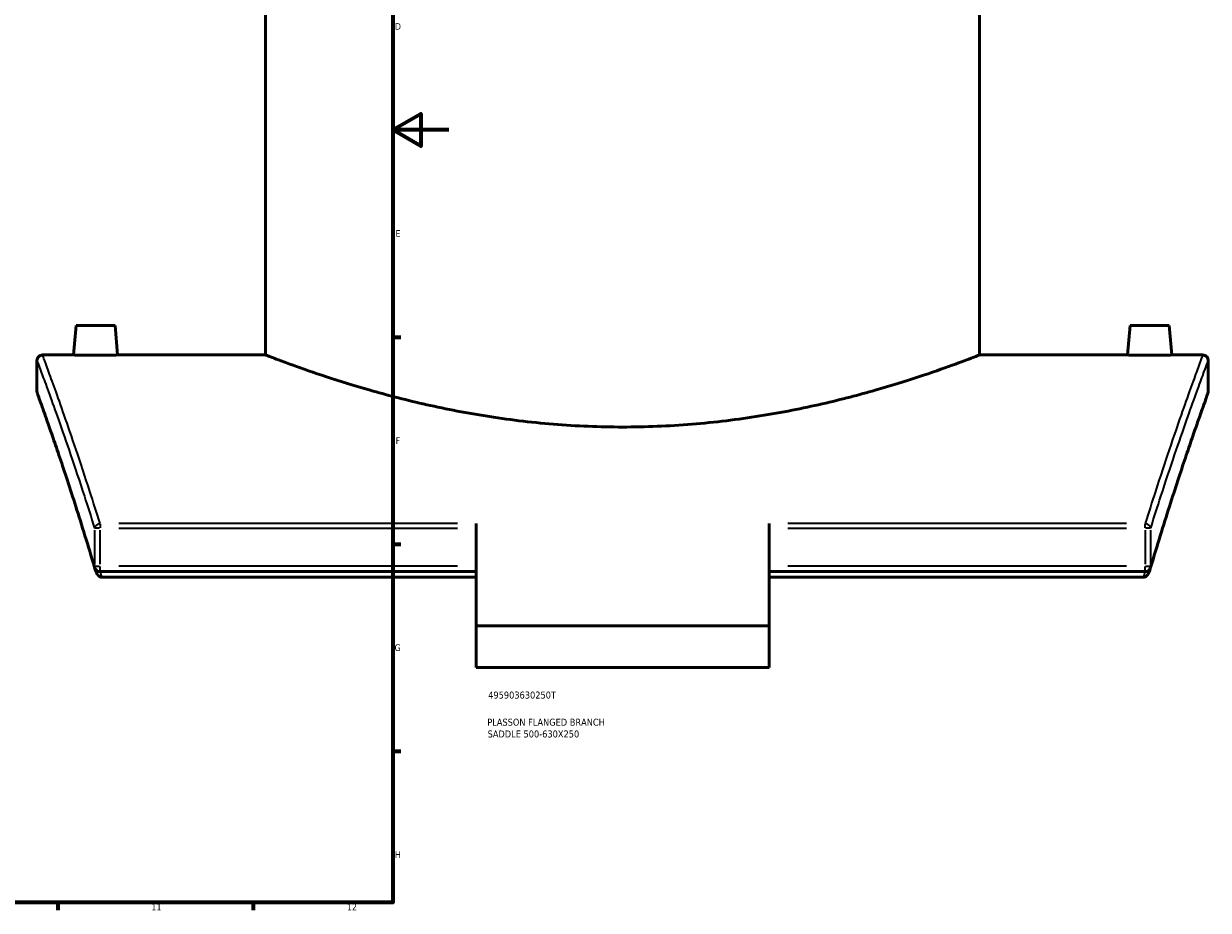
# Model space of a CAD drawing. Header units: millimetres. Extents: x -579 to 1127, y -250 to 921.
# Tile 6 of 11: x 689 to 1113, y 17 to 335. Entities that reach past the tile are written whole.
import ezdxf

# ---------------------------------------------------------------- set-up
doc = ezdxf.new("R2010")
doc.units = ezdxf.units.MM
for name, color, linetype, lineweight in [('Border (ANSI)', 7, 'Continuous', 70), ('Title (ISO)', 7, 'Continuous', 50), ('Visible (ANSI)', 7, 'Continuous', 50), ('Visible Narrow (ANSI)', 7, 'Continuous', 35)]:
    doc.layers.add(name, color=color, linetype=linetype, lineweight=lineweight)
doc.styles.add('Note Text (ANSI)', font='tahoma.ttf')
doc.styles.add('Note Text (ISO)', font='tahoma.ttf')

# ---------------------------------------------------------------- blocks, each defined once
blk = doc.blocks.new('Borders Default Border')
at = {"layer": 'Border (ANSI)'}
for p, q in [((821, 222.75), (823.8, 222.75)), ((821, 148.5), (823.8, 148.5)), ((821, 74.25), (823.8, 74.25)), ((700.83, 20), (700.83, 17.2)), ((770.92, 20), (770.92, 17.2))]:
    blk.add_line(p, q, dxfattribs=at)
at = {"layer": 'Border (ANSI)', "flags": 128}
for points in [[(20, 20), (20, 574), (821, 574), (821, 20), (20, 20)], [(841, 297), (821, 297), (831, 302.77), (831, 291.23), (821, 297)]]:
    blk.add_lwpolyline(points, dxfattribs=at)
at = {"layer": 'Border (ANSI)', "color": 5, "true_color": 0x0000ff, "char_height": 2.4, "attachment_point": 7, "style": 'Note Text (ANSI)'}
for s, insert in [('D', (821.72, 332.93)), ('E', (821.91, 258.68)), ('F', (821.98, 184.43)), ('G', (821.6, 110.13)), ('H', (821.73, 35.93)), ('11', (734.43, 17.2)), ('12', (804.52, 17.2))]:
    blk.add_mtext(s, dxfattribs=dict(at, insert=insert))
blk = doc.blocks.new('Title Blocks ISO')
at = {"layer": 'Title (ISO)', "color": 232, "true_color": 0xca0064, "style": 'Note Text (ISO)'}
for tag, p in [('PART_NUMBER_001', (34.16, 73.13)), ('DESCRIPTION_001', (33.84, 63.4)), ('DESCRIPTION_002', (33.96, 59.18))]:
    blk.add_attdef(tag, p, '', height=2.5, dxfattribs=at)

msp = doc.modelspace()

# ---------------------------------------------------------------- linework, layer by layer
at = {"layer": 'Visible (ANSI)'}
for p, q in [((775.38, 216.32), (775.38, 403.32)), ((1031.38, 216.32), (1031.38, 403.32)), ((707.38, 226.92), (706.45, 216.32)), ((707.38, 226.92), (721.38, 226.92)), ((721.38, 226.92), (722.3, 216.32)), ((1085.38, 226.92), (1084.45, 216.32)), ((1099.38, 226.92), (1085.38, 226.92)), ((1099.38, 226.92), (1100.3, 216.32)), ((693.38, 214.32), (693.38, 203.32)), ((706.45, 216.32), (695.38, 216.32)), ((775.38, 216.32), (722.3, 216.32)), ((1084.45, 216.32), (1031.38, 216.32)), ((1111.38, 216.32), (1100.3, 216.32)), ((1113.38, 203.32), (1113.38, 214.32)), ((850.88, 155.85), (850.88, 119.26)), ((955.88, 119.26), (955.88, 155.85)), ((850.88, 138.63), (715.98, 138.63)), ((850.88, 136.61), (716.7, 136.61)), ((1090.77, 138.63), (955.88, 138.63)), ((1090.06, 136.61), (955.88, 136.61)), ((955.88, 119.26), (850.88, 119.26)), ((850.88, 104.26), (850.88, 119.26)), ((955.88, 119.26), (955.88, 104.26)), ((955.88, 104.26), (850.88, 104.26))]:
    msp.add_line(p, q, dxfattribs=at)
for centre, start, end in [((695.38, 214.32), 90, 180), ((1111.38, 214.32), 0, 90), ((695.38, 203.32), 180, 199.8235), ((1111.38, 203.32), 340.1765, 0), ((715.98, 140.63), 196.4958, 270), ((1090.77, 140.63), 270, 343.5042)]:
    msp.add_arc(centre, 2, start, end, dxfattribs=at)
for points, knots in [([(714.38, 216.22), (713.38, 216.22), (712.32, 216.23), (710.36, 216.25), (709.47, 216.26), (708.07, 216.28), (707.46, 216.3), (706.65, 216.31), (706.45, 216.32), (706.45, 216.32)], [0, 0, 0, 0, 0.298819, 0.298819, 0.597639, 0.597639, 0.896386, 0.896386, 1.195134, 1.195134, 1.195134, 1.195134]), ([(722.3, 216.32), (722.3, 216.32), (722.11, 216.31), (721.3, 216.3), (720.69, 216.28), (719.28, 216.26), (718.39, 216.25), (716.43, 216.23), (715.37, 216.22), (714.38, 216.22)], [3.585402, 3.585402, 3.585402, 3.585402, 3.884149, 3.884149, 4.182897, 4.182897, 4.481716, 4.481716, 4.780536, 4.780536, 4.780536, 4.780536]), ([(903.38, 190.48), (895.24, 190.48), (886.86, 190.82), (870.26, 192.17), (862.03, 193.18), (846.29, 195.7), (838.77, 197.2), (824.87, 200.38), (818.5, 202.06), (807.23, 205.27), (801.93, 206.92), (792.57, 210.01), (788.5, 211.44), (781.94, 213.81), (779.44, 214.76), (776.16, 216.01), (775.38, 216.32), (775.38, 216.32)], [0, 0, 0, 0, 2.439879, 2.439879, 4.879757, 4.879757, 7.319636, 7.319636, 9.759514, 9.759514, 12.197232, 12.197232, 14.63495, 14.63495, 17.072668, 17.072668, 19.510386, 19.510386, 19.510386, 19.510386]), ([(1031.38, 216.32), (1031.38, 216.32), (1030.59, 216.01), (1027.31, 214.76), (1024.81, 213.81), (1018.26, 211.44), (1014.19, 210.01), (1004.82, 206.92), (999.52, 205.27), (988.25, 202.06), (981.88, 200.38), (967.99, 197.2), (960.47, 195.7), (944.73, 193.18), (936.5, 192.17), (919.89, 190.82), (911.51, 190.48), (903.38, 190.48)], [58.531158, 58.531158, 58.531158, 58.531158, 60.968876, 60.968876, 63.406594, 63.406594, 65.844312, 65.844312, 68.282029, 68.282029, 70.721908, 70.721908, 73.161787, 73.161787, 75.601665, 75.601665, 78.041544, 78.041544, 78.041544, 78.041544]), ([(1092.38, 216.22), (1091.38, 216.22), (1090.32, 216.23), (1088.36, 216.25), (1087.47, 216.26), (1086.07, 216.28), (1085.46, 216.3), (1084.65, 216.31), (1084.45, 216.32), (1084.45, 216.32)], [2.390268, 2.390268, 2.390268, 2.390268, 2.689087, 2.689087, 2.987906, 2.987906, 3.286654, 3.286654, 3.585402, 3.585402, 3.585402, 3.585402]), ([(1100.3, 216.32), (1100.3, 216.32), (1100.11, 216.31), (1099.3, 216.3), (1098.69, 216.28), (1097.28, 216.26), (1096.39, 216.25), (1094.43, 216.23), (1093.37, 216.22), (1092.38, 216.22)], [5.975669, 5.975669, 5.975669, 5.975669, 6.274417, 6.274417, 6.573165, 6.573165, 6.871984, 6.871984, 7.170803, 7.170803, 7.170803, 7.170803]), ([(714.06, 140.06), (712.88, 144.05), (711.72, 147.88), (709.47, 155.18), (708.38, 158.65), (706.28, 165.24), (705.27, 168.35), (703.35, 174.18), (702.44, 176.91), (700.73, 181.98), (699.94, 184.31), (698.47, 188.58), (697.8, 190.51), (696.59, 193.95), (696.06, 195.46), (695.14, 198.06), (694.75, 199.15), (694.12, 200.89), (693.89, 201.55), (693.57, 202.42), (693.49, 202.64), (693.49, 202.64)], [5.670368, 5.670368, 5.670368, 5.670368, 7.711505, 7.711505, 9.752643, 9.752643, 11.793781, 11.793781, 13.834919, 13.834919, 15.876057, 15.876057, 17.917195, 17.917195, 19.958333, 19.958333, 21.99947, 21.99947, 24.040608, 24.040608, 26.081746, 26.081746, 26.081746, 26.081746]), ([(1113.26, 202.64), (1113.26, 202.64), (1113.18, 202.42), (1112.86, 201.55), (1112.63, 200.89), (1112.01, 199.15), (1111.62, 198.06), (1110.7, 195.46), (1110.16, 193.95), (1108.96, 190.51), (1108.28, 188.58), (1106.82, 184.31), (1106.02, 181.98), (1104.31, 176.91), (1103.4, 174.18), (1101.48, 168.35), (1100.47, 165.24), (1098.37, 158.65), (1097.28, 155.18), (1095.03, 147.88), (1093.87, 144.05), (1092.69, 140.06)], [23.319031, 23.319031, 23.319031, 23.319031, 25.360169, 25.360169, 27.401307, 27.401307, 29.442444, 29.442444, 31.483582, 31.483582, 33.52472, 33.52472, 35.565858, 35.565858, 37.606996, 37.606996, 39.648133, 39.648133, 41.689271, 41.689271, 43.730409, 43.730409, 43.730409, 43.730409]), ([(715.98, 136.77), (715.83, 136.83), (715.69, 136.93), (715.36, 137.21), (715.17, 137.43), (714.77, 138.03), (714.55, 138.49), (714.36, 139.08), (714.33, 139.16), (714.3, 139.25)], [-0.5258701, -0.5258701, -0.5258701, -0.5258701, -0.4640567, -0.4640567, -0.3571743, -0.3571743, -0.1812836, -0.1812836, -0.1529372, -0.1529372, -0.1529372, -0.1529372]), ([(715.98, 136.77), (716.09, 136.72), (716.2, 136.69), (716.44, 136.63), (716.57, 136.61), (716.7, 136.61)], [0.3300624, 0.3300624, 0.3300624, 0.3300624, 0.36503918, 0.36503918, 0.40420925, 0.40420925, 0.40420925, 0.40420925]), ([(1090.06, 136.61), (1090.28, 136.61), (1090.49, 136.66), (1090.72, 136.75), (1090.75, 136.76), (1090.77, 136.77)], [0, 0, 0, 0, 0.06592249, 0.06592249, 0.07381571, 0.07381571, 0.07381571, 0.07381571]), ([(1092.45, 139.25), (1092.42, 139.16), (1092.4, 139.08), (1092.2, 138.49), (1091.98, 138.03), (1091.58, 137.43), (1091.4, 137.21), (1091.06, 136.93), (1090.92, 136.83), (1090.77, 136.77)], [-0.2960829, -0.2960829, -0.2960829, -0.2960829, -0.2735778, -0.2735778, -0.1339328, -0.1339328, -0.0490756, -0.0490756, 0, 0, 0, 0])]:
    msp.add_open_spline(points, degree=3, knots=knots, dxfattribs=at)
for points in [[(714.06, 140.06), (714.14, 139.79), (714.22, 139.52), (714.3, 139.25)], [(1092.45, 139.25), (1092.53, 139.52), (1092.61, 139.79), (1092.69, 140.06)]]:
    msp.add_open_spline(points, degree=3, dxfattribs=at)
at = {"layer": 'Visible Narrow (ANSI)'}
for p, q in [((714.03, 153.54), (714.03, 141.31)), ((715.85, 154.21), (714.06, 154.21)), ((715.98, 155.79), (715.98, 154.31)), ((715.98, 141.31), (715.98, 153.54)), ((844.13, 155.85), (722.73, 155.85)), ((722.73, 154.21), (844.13, 154.21)), ((1084.03, 155.85), (962.62, 155.85)), ((962.62, 154.21), (1084.03, 154.21)), ((1090.77, 154.31), (1090.77, 155.79)), ((1090.77, 153.54), (1090.77, 141.31)), ((1092.69, 154.21), (1090.91, 154.21)), ((1092.72, 141.31), (1092.72, 153.54)), ((714.06, 140.63), (715.85, 140.63)), ((715.98, 138.63), (715.98, 140.47)), ((844.13, 140.63), (722.73, 140.63)), ((1084.03, 140.63), (962.62, 140.63)), ((1090.77, 138.63), (1090.77, 140.47)), ((1090.91, 140.63), (1092.69, 140.63))]:
    msp.add_line(p, q, dxfattribs=at)
for centre, major_axis, ratio, start_param, end_param in [((715.98, 154.21), (-1.91, -0.6), 0.80384, 4.539008, 5.84068), ((1090.77, 154.21), (1.91, -0.6), 0.80384, 0.442505, 1.744177), ((715.98, 140.63), (-1.92, -0.57), 0.789988, 5.94247, 6.265253), ((1090.77, 140.63), (1.92, -0.57), 0.789988, 0.017932, 0.340715)]:
    msp.add_ellipse(centre, major_axis=major_axis, ratio=ratio, start_param=start_param, end_param=end_param, dxfattribs=at)
for points, knots in [([(693.38, 214.32), (693.38, 214.32), (694.06, 212.49), (696.72, 205.27), (698.69, 199.88), (703.76, 185.51), (706.9, 176.38), (711.56, 162.02), (712.78, 158.2), (714.03, 154.21)], [23.033153, 23.033153, 23.033153, 23.033153, 29.017441, 29.017441, 35.001724, 35.001724, 41.231279, 41.231279, 43.338199, 43.338199, 43.338199, 43.338199]), ([(715.98, 155.85), (714.74, 159.86), (713.52, 163.7), (708.87, 178.15), (705.74, 187.33), (700.68, 201.8), (698.72, 207.22), (696.06, 214.48), (695.38, 216.32), (695.38, 216.32)], [-43.338199, -43.338199, -43.338199, -43.338199, -41.231279, -41.231279, -35.001724, -35.001724, -29.017441, -29.017441, -23.033153, -23.033153, -23.033153, -23.033153]), ([(1111.38, 216.32), (1111.38, 216.32), (1111.38, 216.32), (1111.38, 216.32), (1111.38, 216.32), (1110.69, 214.48), (1108.04, 207.22), (1106.07, 201.8), (1101.01, 187.33), (1097.88, 178.14), (1093.23, 163.69), (1092.01, 159.86), (1090.77, 155.85)], [-26.134284, -26.134284, -26.134284, -26.134284, -26.134271, -26.134271, -26.134271, -20.149836, -20.149836, -14.165406, -14.165406, -7.935417, -7.935417, -5.829239, -5.829239, -5.829239, -5.829239]), ([(1092.72, 154.21), (1093.97, 158.2), (1095.19, 162.01), (1099.85, 176.38), (1102.99, 185.5), (1108.06, 199.88), (1110.03, 205.27), (1112.69, 212.49), (1113.38, 214.32), (1113.38, 214.32), (1113.38, 214.32), (1113.38, 214.32), (1113.38, 214.32)], [5.829239, 5.829239, 5.829239, 5.829239, 7.935417, 7.935417, 14.165406, 14.165406, 20.149836, 20.149836, 26.134271, 26.134271, 26.134271, 26.134284, 26.134284, 26.134284, 26.134284]), ([(714.03, 140.63), (712.42, 146.05), (710.86, 151.16), (706.09, 166.38), (703.15, 175.25), (698.38, 189.25), (696.53, 194.5), (694.02, 201.54), (693.38, 203.32), (693.38, 203.32)], [5.670368, 5.670368, 5.670368, 5.670368, 8.435728, 8.435728, 14.46782, 14.46782, 20.27478, 20.27478, 26.081746, 26.081746, 26.081746, 26.081746]), ([(1113.38, 203.32), (1113.38, 203.32), (1113.38, 203.32), (1113.38, 203.32), (1113.38, 203.32), (1112.73, 201.54), (1110.22, 194.5), (1108.37, 189.25), (1103.6, 175.25), (1100.66, 166.38), (1095.9, 151.16), (1094.33, 146.05), (1092.72, 140.63)], [23.319031, 23.319031, 23.319031, 23.319031, 23.319047, 23.319047, 23.319047, 29.126148, 29.126148, 34.933243, 34.933243, 40.965728, 40.965728, 43.730409, 43.730409, 43.730409, 43.730409])]:
    msp.add_open_spline(points, degree=3, knots=knots, dxfattribs=at)
for points in [[(716.7, 136.61), (716.5, 137.29), (716.3, 137.96), (716.1, 138.63)], [(1090.65, 138.63), (1090.45, 137.96), (1090.26, 137.29), (1090.06, 136.61)]]:
    msp.add_open_spline(points, degree=3, dxfattribs=at)

# ---------------------------------------------------------------- block references
msp.add_blockref('Borders Default Border', (0, 0))
msp.add_blockref('Title Blocks ISO', (821, 20)).add_auto_attribs({'PART_NUMBER_001': '495903630250T', 'DESCRIPTION_001': 'PLASSON FLANGED BRANCH', 'DESCRIPTION_002': 'SADDLE 500-630X250'})

doc.saveas('drawing.dxf')
